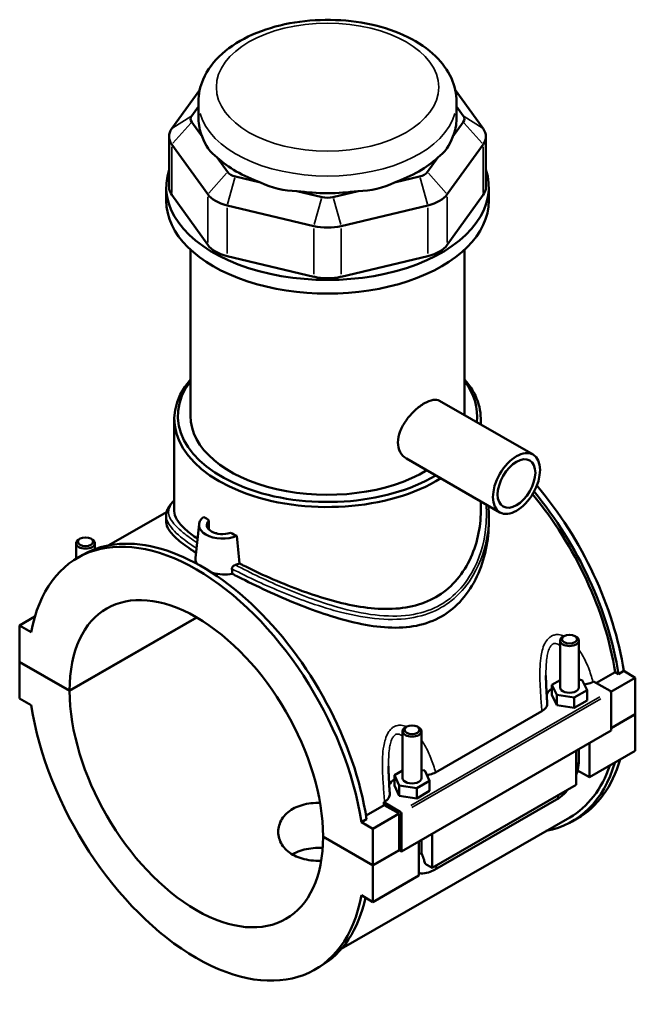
# Model space of a CAD drawing. Header units: inches. Extents: x 0.1 to 46.9, y -0.2 to 47.
# Tile 8 of 8: x 39.2 to 46.9, y 34.7 to 47. Entities that reach past the tile are written whole.
import ezdxf

# ---------------------------------------------------------------- set-up
doc = ezdxf.new("R2010")
doc.units = ezdxf.units.IN
doc.header["$MEASUREMENT"] = 0
doc.layers.add('Visible (ANSI)', color=7, linetype='Continuous', lineweight=50)
doc.layers.add('Visible Narrow (ANSI)', color=7, linetype='Continuous', lineweight=35)

msp = doc.modelspace()

# ---------------------------------------------------------------- linework, layer by layer
at = {"layer": 'Visible (ANSI)'}
for p, q in [((41.487, 46.161), (41.137, 45.675)), ((45.038, 45.675), (44.689, 46.161)), ((41.386, 45.836), (41.471, 45.953)), ((41.471, 45.797), (41.471, 46.012)), ((44.705, 45.797), (44.705, 46.012)), ((44.705, 45.953), (44.789, 45.836)), ((41.516, 45.576), (41.386, 45.757)), ((44.789, 45.757), (44.659, 45.576)), ((41.103, 45.576), (41.103, 44.942)), ((45.072, 45.576), (45.072, 44.942)), ((41.137, 45.477), (41.587, 44.852)), ((44.588, 44.852), (45.038, 45.477)), ((41.836, 45.132), (41.706, 45.312)), ((44.469, 45.312), (44.339, 45.132)), ((42.247, 45.001), (41.933, 45.076)), ((44.242, 45.076), (43.928, 45.001)), ((41.066, 44.771), (41.066, 44.942)), ((45.109, 44.771), (45.109, 44.942)), ((41.587, 44.218), (41.137, 44.843)), ((43.019, 44.817), (42.705, 44.892)), ((43.47, 44.892), (43.156, 44.817)), ((45.038, 44.843), (44.588, 44.218)), ((41.83, 44.712), (42.916, 44.453)), ((43.26, 44.453), (44.345, 44.712)), ((41.369, 42.074), (41.369, 44.158)), ((42.916, 43.819), (41.83, 44.078)), ((44.345, 44.078), (43.26, 43.819)), ((44.806, 42.082), (44.806, 44.158)), ((44.493, 42.262), (45.665, 41.588)), ((41.167, 40.881), (41.167, 42.037)), ((45.008, 41.966), (45.008, 42.037)), ((44.076, 41.539), (45.248, 40.864)), ((45.008, 40.881), (45.008, 41.003)), ((41.072, 40.869), (40.346, 40.452)), ((41.066, 40.823), (41.066, 40.742)), ((41.602, 40.649), (41.602, 40.762)), ((45.109, 40.823), (45.109, 40.742)), ((41.478, 40.716), (41.432, 40.294)), ((39.988, 40.535), (39.971, 40.525)), ((40.122, 40.535), (40.139, 40.525)), ((41.694, 40.605), (41.694, 40.601)), ((39.937, 40.283), (39.937, 40.478)), ((40.173, 40.403), (40.173, 40.478)), ((39.957, 40.295), (40.023, 40.333)), ((39.23, 39.448), (39.421, 39.558)), ((39.855, 38.63), (41.448, 39.548)), ((41.451, 39.546), (39.855, 38.627)), ((39.375, 39.364), (39.23, 39.448)), ((39.23, 39.448), (39.23, 38.99)), ((46.002, 38.671), (46.002, 39.257)), ((46.053, 39.315), (46.036, 39.305)), ((46.187, 39.315), (46.204, 39.305)), ((46.238, 38.671), (46.238, 39.257)), ((39.23, 38.99), (39.855, 38.63)), ((39.23, 38.987), (39.233, 38.989)), ((39.23, 38.987), (39.23, 38.53)), ((39.855, 38.627), (39.23, 38.987)), ((46.002, 38.763), (45.901, 38.704)), ((46.281, 38.763), (46.238, 38.77)), ((46.34, 38.637), (46.281, 38.763)), ((46.457, 38.727), (46.692, 38.862)), ((46.64, 38.616), (46.945, 38.792)), ((46.734, 38.838), (46.692, 38.862)), ((46.8, 38.876), (46.734, 38.838)), ((46.8, 38.876), (46.945, 38.792)), ((46.945, 38.792), (46.945, 38.335)), ((45.901, 38.704), (45.96, 38.578)), ((45.901, 38.576), (45.901, 38.704)), ((46.179, 38.544), (46.34, 38.637)), ((46.34, 38.508), (46.34, 38.637)), ((46.414, 38.741), (46.423, 38.746)), ((46.423, 38.746), (46.63, 38.627)), ((39.23, 38.53), (39.375, 38.446)), ((45.901, 38.576), (45.96, 38.449)), ((45.96, 38.578), (46.179, 38.544)), ((45.96, 38.449), (45.96, 38.578)), ((46.179, 38.415), (46.179, 38.544)), ((46.644, 38.603), (46.644, 38.129)), ((45.96, 38.449), (46.179, 38.415)), ((46.179, 38.415), (46.34, 38.508)), ((44.442, 37.605), (45.775, 38.372)), ((46.644, 38.161), (46.945, 38.335)), ((46.945, 38.331), (46.644, 38.158)), ((46.942, 38.333), (46.945, 38.331)), ((46.945, 38.331), (46.945, 37.874)), ((44.08, 38.179), (44.064, 38.169)), ((44.215, 38.179), (44.231, 38.169)), ((46.644, 38.129), (44.014, 36.614)), ((44.029, 38.121), (44.029, 37.534)), ((44.266, 38.121), (44.266, 37.534)), ((46.238, 37.752), (46.238, 37.896)), ((46.371, 37.972), (46.371, 37.543)), ((46.204, 37.447), (46.204, 37.876)), ((46.371, 37.543), (46.945, 37.874)), ((44.029, 37.627), (43.928, 37.568)), ((43.928, 37.568), (43.987, 37.442)), ((43.928, 37.44), (43.928, 37.568)), ((44.308, 37.627), (44.266, 37.634)), ((44.367, 37.501), (44.308, 37.627)), ((46.371, 37.543), (46.222, 37.629)), ((43.928, 37.44), (43.987, 37.313)), ((43.987, 37.313), (43.987, 37.442)), ((43.987, 37.442), (44.206, 37.408)), ((44.206, 37.408), (44.367, 37.501)), ((44.206, 37.279), (44.206, 37.408)), ((44.367, 37.372), (44.367, 37.501)), ((44.398, 36.407), (46.204, 37.447)), ((43.987, 37.313), (44.206, 37.279)), ((44.206, 37.279), (44.367, 37.372)), ((43.571, 37.064), (43.799, 37.196)), ((43.793, 37.231), (43.802, 37.236)), ((44, 37.112), (43.793, 37.231)), ((43.986, 37.088), (43.799, 37.196)), ((44.429, 36.385), (45.957, 37.264)), ((46.123, 37.039), (43.261, 35.391)), ((43.657, 36.899), (43.986, 37.088)), ((43.986, 36.631), (43.986, 37.088)), ((44.014, 36.614), (44.014, 37.088)), ((43.578, 37.02), (43.512, 36.982)), ((43.657, 36.899), (43.512, 36.982)), ((46.152, 36.989), (46.218, 37.027)), ((43.032, 36.801), (43.657, 36.441)), ((43.032, 36.798), (43.035, 36.8)), ((43.657, 36.438), (43.032, 36.798)), ((43.657, 36.441), (43.657, 36.899)), ((44.398, 36.836), (44.398, 36.407)), ((44.231, 36.311), (44.231, 36.74)), ((44.266, 36.76), (44.266, 36.616)), ((43.657, 36.441), (43.986, 36.631)), ((43.988, 36.629), (43.657, 36.438)), ((43.986, 36.631), (44.014, 36.614)), ((43.657, 35.98), (43.657, 36.438)), ((44.398, 36.407), (44.31, 36.458)), ((43.657, 35.98), (44.231, 36.311)), ((43.512, 36.064), (43.657, 35.98)), ((42.93, 35.133), (42.996, 35.171))]:
    msp.add_line(p, q, dxfattribs=at)
for centre, major_axis, ratio, start_param, end_param in [((41.552, 45.797), (-0.18, 0), 0.575862, 5.890486, 6.675884), ((43.088, 45.797), (-1.617, 0), 0.575862, 0, 0.238812), ((43.088, 45.797), (1.617, 0), 0.575862, 6.044373, 6.283185), ((44.623, 45.797), (0.18, 0), 0.575862, 5.890486, 6.675884), ((41.552, 45.576), (-0.449, 0), 0.575862, 5.890486, 6.675884), ((44.623, 45.576), (0.449, 0), 0.575862, 5.890486, 6.675884), ((43.088, 47.103), (-1.402, -1.775), 0.454202, 5.999949, 6.307723), ((43.088, 47.103), (-1.402, 1.775), 0.454202, 3.117055, 3.424829), ((43.088, 45.797), (1.617, 0), 0.575862, 3.688179, 4.165803), ((43.088, 45.797), (1.617, 0), 0.575862, 5.258975, 5.736599), ((43.088, 44.942), (-2.021, 0), 0.575862, 6.091532, 9.616431), ((42.002, 45.171), (-0.18, 0), 0.575862, 0.392699, 1.178097), ((44.173, 45.171), (0.18, 0), 0.575862, 5.105088, 5.890486), ((41.552, 44.942), (-0.449, 0), 0.575862, 0, 0.392699), ((43.088, 47.103), (-0.696, -2.161), 0.675468, 6.181789, 6.489562), ((43.088, 47.103), (0.696, -2.161), 0.675468, 6.076808, 6.384582), ((44.623, 44.942), (0.449, 0), 0.575862, 5.890486, 6.283185), ((42.002, 44.951), (0.449, 0), 0.575862, 3.534292, 4.31969), ((43.088, 45.797), (1.617, 0), 0.575862, 4.473577, 4.951201), ((43.088, 44.912), (-0.18, 0), 0.575862, 1.178097, 1.963495), ((44.173, 44.951), (0.449, 0), 0.575862, 5.105088, 5.890486), ((43.088, 44.771), (-2.021, 0), 0.575862, 0, 3.141593), ((43.088, 44.692), (0.449, 0), 0.575862, 4.31969, 5.105088), ((42.002, 44.317), (-0.449, 0), 0.575862, 0.392699, 1.178097), ((44.173, 44.317), (0.449, 0), 0.575862, 5.105088, 5.890486), ((43.088, 44.058), (-0.449, 0), 0.575862, 1.178097, 1.963495), ((43.088, 42.037), (-1.92, 0), 0.575862, 5.820231, 8.685118), ((43.088, 42.074), (-1.875, 0), 0.575862, 5.870801, 8.662155), ((43.088, 42.037), (1.92, 0), 0.575862, 6.220693, 6.74614), ((43.088, 42.074), (1.875, 0), 0.575862, 6.209811, 6.69557), ((43.088, 42.074), (-1.718, 0), 0.575862, 0, 2.381054), ((44.666, 39.57), (1.486, -2.581), 0.578093, 0.977004, 1.857857), ((44.732, 39.608), (-1.486, 2.581), 0.578093, 4.118597, 5.016155), ((44.666, 39.57), (-1.457, 2.53), 0.578093, 4.122438, 4.998656), ((41.772, 40.705), (-0.295, 0), 0.575862, 5.626587, 8.51058), ((43.088, 41.463), (-1.92, 0), 0.575862, 0.632316, 0.686223), ((41.772, 40.705), (-0.197, 0), 0.575862, 5.75958, 8.377587), ((41.444, 37.714), (-1.486, 2.581), 0.578093, 4.118597, 6.880845), ((41.509, 37.752), (-1.486, 2.581), 0.578093, 4.118597, 6.283185), ((40.055, 40.478), (0.118, 0), 0.575862, 2.360047, 7.064731), ((43.088, 41.366), (-1.92, 0), 0.575862, 0.758658, 0.76674), ((41.772, 40.609), (-0.0787, 0), 0.575862, 0.075083, 0.168689), ((43.088, 41.463), (-1.92, 0), 0.575862, 0.884574, 0.93848), ((41.444, 37.714), (-1.121, 1.946), 0.578093, 3.929801, 7.069641), ((46.12, 39.257), (-0.118, 0), 0.575862, 5.50164, 10.206324), ((46.12, 38.542), (-0.295, 0), 0.575862, 5.550783, 6.037695), ((46.12, 38.671), (-0.118, 0), 0.575862, 0, 3.141593), ((41.444, 37.714), (1.121, -1.946), 0.578093, 3.929801, 7.069641), ((46.63, 38.611), (-0.0098, 0.0171), 0.578093, 3.928925, 5.499721), ((41.444, 37.714), (1.486, -2.581), 0.578093, 4.118597, 6.880845), ((44.147, 38.121), (-0.118, 0), 0.575862, 5.50164, 10.206324), ((44.666, 39.57), (1.486, -2.581), 0.578093, 6.084831, 6.788002), ((44.666, 39.57), (1.457, -2.53), 0.578093, 0, 0.467343), ((44.732, 39.608), (1.486, -2.581), 0.578093, 0, 0.504816), ((44.147, 37.534), (-0.118, 0), 0.575862, 0, 3.141593), ((44.147, 37.406), (-0.295, 0), 0.575862, 5.550783, 6.037695), ((41.772, 37.903), (-1.457, 2.53), 0.578093, 4.122438, 4.136197), ((44, 37.096), (0.0098, -0.0171), 0.578093, 0.787332, 2.358128), ((41.509, 37.752), (1.486, -2.581), 0.578093, 0, 0.565884)]:
    msp.add_ellipse(centre, major_axis=major_axis, ratio=ratio, start_param=start_param, end_param=end_param, dxfattribs=at)
for centre, major_axis, ratio in [((45.456, 41.226), (0.208, 0.362), 0.578093), ((45.456, 41.226), (0.167, 0.289), 0.578093), ((40.055, 40.497), (0.0945, 0), 0.575862), ((46.12, 39.276), (0.0945, 0), 0.575862), ((44.147, 38.14), (0.0945, 0), 0.575862)]:
    msp.add_ellipse(centre, major_axis=major_axis, ratio=ratio, dxfattribs=at)
for points, knots in [([(44.705, 46.012), (44.705, 46.113), (44.682, 46.214), (44.594, 46.408), (44.526, 46.5), (44.345, 46.676), (44.227, 46.756), (43.955, 46.891), (43.799, 46.944), (43.47, 47.016), (43.298, 47.036), (42.953, 47.04), (42.781, 47.026), (42.45, 46.964), (42.292, 46.916), (42.004, 46.789), (41.874, 46.709), (41.663, 46.521), (41.58, 46.413), (41.491, 46.203), (41.471, 46.107), (41.471, 46.012)], [0.785398, 0.785398, 0.785398, 0.785398, 1.040225, 1.040225, 1.31996, 1.31996, 1.646599, 1.646599, 1.990549, 1.990549, 2.331714, 2.331714, 2.670691, 2.670691, 3.011318, 3.011318, 3.355304, 3.355304, 3.686145, 3.686145, 3.926991, 3.926991, 3.926991, 3.926991]), ([(44.076, 41.539), (44.076, 41.539), (44.076, 41.539), (44.045, 41.557), (44.018, 41.585), (43.981, 41.656), (43.971, 41.698), (43.971, 41.784), (43.981, 41.833), (44.018, 41.931), (44.045, 41.979), (44.107, 42.064), (44.145, 42.107), (44.224, 42.18), (44.265, 42.21), (44.34, 42.253), (44.378, 42.268), (44.443, 42.279), (44.471, 42.275), (44.493, 42.262)], [2.40401, 2.40401, 2.40401, 2.40401, 2.406074, 2.406074, 2.80712, 2.80712, 3.208166, 3.208166, 3.609211, 3.609211, 4.010257, 4.010257, 4.411253, 4.411253, 4.812248, 4.812248, 5.213244, 5.213244, 5.612176, 5.612176, 5.612176, 5.612176]), ([(41.066, 40.823), (41.066, 40.839), (41.068, 40.854), (41.076, 40.885), (41.082, 40.9), (41.098, 40.932), (41.108, 40.948), (41.134, 40.981), (41.15, 40.997), (41.167, 41.013)], [28.54285, 28.54285, 28.54285, 28.54285, 28.899734, 28.899734, 29.268858, 29.268858, 29.688841, 29.688841, 30.134488, 30.134488, 30.134488, 30.134488]), ([(41.458, 40.533), (41.4, 40.574), (41.35, 40.613), (41.261, 40.694), (41.225, 40.735), (41.178, 40.812), (41.167, 40.848), (41.167, 40.881)], [8.704826, 8.704826, 8.704826, 8.704826, 9.511369, 9.511369, 10.459299, 10.459299, 11.40723, 11.40723, 11.40723, 11.40723]), ([(45.008, 40.881), (45.008, 40.779), (44.997, 40.672), (44.95, 40.462), (44.914, 40.358), (44.818, 40.164), (44.758, 40.074), (44.616, 39.919), (44.534, 39.853), (44.446, 39.802), (44.357, 39.751), (44.258, 39.712), (44.044, 39.663), (43.93, 39.653), (43.694, 39.655), (43.573, 39.668), (43.328, 39.711), (43.206, 39.741), (42.97, 39.809), (42.848, 39.85), (42.604, 39.941), (42.481, 39.991), (42.245, 40.096), (42.13, 40.15), (42.01, 40.211), (41.996, 40.217), (41.983, 40.224)], [26.638246, 26.638246, 26.638246, 26.638246, 27.594192, 27.594192, 28.550139, 28.550139, 29.506085, 29.506085, 30.462032, 30.462032, 30.462032, 31.417978, 31.417978, 32.373925, 32.373925, 33.329871, 33.329871, 34.285818, 34.285818, 35.233748, 35.233748, 36.181679, 36.181679, 37.129609, 37.129609, 37.250517, 37.250517, 37.250517, 37.250517]), ([(45.104, 40.947), (45.105, 40.943), (45.105, 40.938), (45.108, 40.897), (45.109, 40.86), (45.109, 40.823)], [28.1718273, 28.1718273, 28.1718273, 28.1718273, 28.2126538, 28.2126538, 28.5428495, 28.5428495, 28.5428495, 28.5428495]), ([(41.439, 40.358), (41.427, 40.366), (41.416, 40.374), (41.329, 40.431), (41.265, 40.478), (41.164, 40.565), (41.126, 40.605), (41.078, 40.678), (41.066, 40.712), (41.066, 40.742)], [8.943366, 8.943366, 8.943366, 8.943366, 9.098213, 9.098213, 10.10304, 10.10304, 11.107867, 11.107867, 12.112694, 12.112694, 12.112694, 12.112694]), ([(45.109, 40.742), (45.109, 40.631), (45.098, 40.514), (45.048, 40.282), (45.011, 40.168), (44.91, 39.955), (44.847, 39.856), (44.698, 39.686), (44.612, 39.615), (44.517, 39.56)], [28.299467, 28.299467, 28.299467, 28.299467, 29.317986, 29.317986, 30.336506, 30.336506, 31.355026, 31.355026, 32.373545, 32.373545, 32.373545, 32.373545]), ([(41.456, 40.217), (41.44, 40.239), (41.432, 40.261), (41.432, 40.286), (41.432, 40.29), (41.432, 40.294)], [4.2567096, 4.2567096, 4.2567096, 4.2567096, 4.5655508, 4.5655508, 4.6175869, 4.6175869, 4.6175869, 4.6175869]), ([(41.89, 40.157), (41.89, 40.158), (41.89, 40.159), (41.89, 40.161), (41.89, 40.161), (41.89, 40.162), (41.89, 40.163), (41.89, 40.164), (41.89, 40.165), (41.891, 40.168), (41.892, 40.17), (41.894, 40.176), (41.896, 40.18), (41.902, 40.187), (41.906, 40.191), (41.914, 40.197), (41.918, 40.199), (41.925, 40.203), (41.929, 40.205), (41.933, 40.206)], [0, 0, 0, 0, 0.0100511, 0.0100511, 0.0142177, 0.0142177, 0.0184846, 0.0184846, 0.0269536, 0.0269536, 0.043853, 0.043853, 0.0780991, 0.0780991, 0.120481, 0.120481, 0.1528008, 0.1528008, 0.1856197, 0.1856197, 0.1856197, 0.1856197]), ([(41.896, 40.094), (41.856, 40.086), (41.813, 40.084), (41.73, 40.088), (41.685, 40.096), (41.641, 40.108), (41.639, 40.108), (41.637, 40.109)], [2.9532494, 2.9532494, 2.9532494, 2.9532494, 3.2617737, 3.2617737, 3.587718, 3.587718, 3.6024312, 3.6024312, 3.6024312, 3.6024312]), ([(44.517, 39.56), (44.423, 39.506), (44.317, 39.467), (44.092, 39.421), (43.972, 39.415), (43.724, 39.427), (43.596, 39.446), (43.34, 39.502), (43.212, 39.538), (42.965, 39.618), (42.837, 39.665), (42.581, 39.768), (42.452, 39.823), (42.203, 39.939), (42.082, 39.998), (41.944, 40.069), (41.92, 40.081), (41.896, 40.094)], [0, 0, 0, 0, 1.01852, 1.01852, 2.037039, 2.037039, 3.055559, 3.055559, 4.074078, 4.074078, 5.078905, 5.078905, 6.083732, 6.083732, 7.088559, 7.088559, 7.308002, 7.308002, 7.308002, 7.308002]), ([(45.841, 38.472), (45.84, 38.495), (45.838, 38.518), (45.835, 38.565), (45.834, 38.588), (45.831, 38.635), (45.83, 38.658), (45.827, 38.705), (45.827, 38.728), (45.825, 38.773), (45.825, 38.796), (45.825, 38.819)], [0.6522169, 0.6522169, 0.6522169, 0.6522169, 0.8432351, 0.8432351, 1.0342533, 1.0342533, 1.2252715, 1.2252715, 1.4162896, 1.4162896, 1.6073078, 1.6073078, 1.6073078, 1.6073078]), ([(46.307, 38.706), (46.32, 38.708), (46.331, 38.71), (46.37, 38.72), (46.394, 38.729), (46.414, 38.741)], [-0.3161974, -0.3161974, -0.3161974, -0.3161974, -0.2208786, -0.2208786, 0, 0, 0, 0]), ([(45.775, 38.372), (45.792, 38.382), (45.806, 38.394), (45.828, 38.419), (45.835, 38.432), (45.841, 38.455), (45.842, 38.463), (45.841, 38.472)], [-0.6116053, -0.6116053, -0.6116053, -0.6116053, -0.4261876, -0.4261876, -0.2412182, -0.2412182, -0.127507, -0.127507, -0.127507, -0.127507]), ([(43.868, 37.336), (43.867, 37.359), (43.865, 37.382), (43.862, 37.429), (43.861, 37.452), (43.858, 37.499), (43.857, 37.522), (43.855, 37.568), (43.854, 37.592), (43.853, 37.637), (43.852, 37.66), (43.852, 37.683)], [0.6521362, 0.6521362, 0.6521362, 0.6521362, 0.8431544, 0.8431544, 1.0341725, 1.0341725, 1.2251907, 1.2251907, 1.4162089, 1.4162089, 1.607227, 1.607227, 1.607227, 1.607227]), ([(46.204, 37.572), (46.212, 37.594), (46.219, 37.616), (46.233, 37.677), (46.238, 37.715), (46.238, 37.752)], [4.2128519, 4.2128519, 4.2128519, 4.2128519, 4.3982297, 4.3982297, 4.712389, 4.712389, 4.712389, 4.712389]), ([(44.335, 37.57), (44.347, 37.572), (44.359, 37.574), (44.397, 37.584), (44.421, 37.593), (44.442, 37.605)], [-0.3161974, -0.3161974, -0.3161974, -0.3161974, -0.2208786, -0.2208786, 0, 0, 0, 0]), ([(43.802, 37.236), (43.819, 37.246), (43.833, 37.258), (43.855, 37.283), (43.862, 37.296), (43.868, 37.318), (43.869, 37.327), (43.868, 37.336)], [-0.6116053, -0.6116053, -0.6116053, -0.6116053, -0.4261876, -0.4261876, -0.2412182, -0.2412182, -0.127507, -0.127507, -0.127507, -0.127507]), ([(45.957, 37.264), (45.989, 37.283), (46.02, 37.306), (46.065, 37.349), (46.081, 37.367), (46.096, 37.385)], [3.1415927, 3.1415927, 3.1415927, 3.1415927, 3.4557519, 3.4557519, 3.6440853, 3.6440853, 3.6440853, 3.6440853]), ([(43.008, 36.498), (42.995, 36.498), (42.982, 36.497), (42.93, 36.498), (42.89, 36.5), (42.814, 36.512), (42.777, 36.521), (42.71, 36.543), (42.679, 36.557), (42.624, 36.589), (42.598, 36.608), (42.552, 36.65), (42.533, 36.674), (42.501, 36.724), (42.49, 36.751), (42.474, 36.805), (42.47, 36.833), (42.47, 36.886), (42.474, 36.914), (42.49, 36.968), (42.501, 36.995), (42.533, 37.046), (42.552, 37.069), (42.598, 37.112), (42.624, 37.131), (42.679, 37.163), (42.71, 37.176), (42.777, 37.199), (42.814, 37.208), (42.89, 37.219), (42.93, 37.222), (42.977, 37.222), (42.986, 37.222), (42.994, 37.222)], [1.388076, 1.388076, 1.388076, 1.388076, 1.48498, 1.48498, 1.781926, 1.781926, 2.078873, 2.078873, 2.37582, 2.37582, 2.672767, 2.672767, 2.969713, 2.969713, 3.26666, 3.26666, 3.563607, 3.563607, 3.860615, 3.860615, 4.157623, 4.157623, 4.454631, 4.454631, 4.75164, 4.75164, 5.048648, 5.048648, 5.345656, 5.345656, 5.642664, 5.642664, 5.703211, 5.703211, 5.703211, 5.703211]), ([(43.027, 36.66), (43.008, 36.66), (42.988, 36.66), (42.929, 36.658), (42.89, 36.655), (42.814, 36.642), (42.777, 36.632), (42.71, 36.609), (42.679, 36.595), (42.649, 36.578), (42.648, 36.577), (42.646, 36.576)], [3.708068, 3.708068, 3.708068, 3.708068, 3.851694, 3.851694, 4.147991, 4.147991, 4.444288, 4.444288, 4.740585, 4.740585, 4.758561, 4.758561, 4.758561, 4.758561]), ([(44.266, 36.616), (44.266, 36.612), (44.266, 36.609), (44.266, 36.602), (44.267, 36.599), (44.267, 36.593), (44.268, 36.59), (44.269, 36.585), (44.27, 36.583), (44.271, 36.58), (44.271, 36.578), (44.272, 36.577)], [1.5707963, 1.5707963, 1.5707963, 1.5707963, 1.6466565, 1.6466565, 1.7225167, 1.7225167, 1.7983769, 1.7983769, 1.874237, 1.874237, 1.9500972, 1.9500972, 1.9500972, 1.9500972]), ([(44.272, 36.577), (44.282, 36.553), (44.291, 36.53), (44.302, 36.494), (44.307, 36.477), (44.31, 36.46), (44.31, 36.459), (44.31, 36.458)], [0.2316908, 0.2316908, 0.2316908, 0.2316908, 0.4109622, 0.4109622, 0.5379735, 0.5379735, 0.5459992, 0.5459992, 0.5459992, 0.5459992]), ([(44.231, 36.342), (44.24, 36.34), (44.25, 36.339), (44.291, 36.338), (44.323, 36.342), (44.379, 36.359), (44.405, 36.371), (44.429, 36.385)], [2.5722382, 2.5722382, 2.5722382, 2.5722382, 2.6487831, 2.6487831, 2.9067329, 2.9067329, 3.1415927, 3.1415927, 3.1415927, 3.1415927])]:
    msp.add_open_spline(points, degree=3, knots=knots, dxfattribs=at)
for points in [[(41.983, 40.224), (41.973, 40.34), (41.963, 40.456), (41.953, 40.571)], [(41.89, 40.157), (41.892, 40.136), (41.894, 40.115), (41.896, 40.094)], [(41.983, 40.224), (41.967, 40.217), (41.951, 40.211), (41.933, 40.206)]]:
    msp.add_open_spline(points, degree=3, dxfattribs=at)
at = {"layer": 'Visible Narrow (ANSI)'}
for p, q in [((41.374, 45.828), (41.15, 45.683)), ((44.801, 45.828), (45.025, 45.683)), ((41.374, 45.743), (41.15, 45.491)), ((44.801, 45.743), (45.025, 45.491)), ((41.137, 44.874), (41.137, 45.445)), ((45.038, 45.445), (45.038, 44.874)), ((41.824, 45.118), (41.6, 44.866)), ((41.928, 45.058), (41.835, 44.73)), ((44.247, 45.058), (44.34, 44.73)), ((44.352, 45.118), (44.576, 44.866)), ((41.587, 44.82), (41.587, 44.249)), ((44.588, 44.249), (44.588, 44.82)), ((43.014, 44.799), (42.921, 44.471)), ((43.162, 44.799), (43.254, 44.471)), ((41.83, 44.109), (41.83, 44.68)), ((44.345, 44.68), (44.345, 44.109)), ((42.916, 44.421), (42.916, 43.85)), ((43.26, 43.85), (43.26, 44.421)), ((46.499, 38.551), (44.131, 37.188)), ((44.145, 37.164), (46.512, 38.527))]:
    msp.add_line(p, q, dxfattribs=at)
msp.add_ellipse((43.088, 46.195), major_axis=(1.393, 0), ratio=0.575862, dxfattribs=at)
for centre, major_axis, ratio, start_param, end_param in [((43.088, 46.012), (-1.617, 0), 0.575862, 0.15708, 2.984513), ((46.12, 37.752), (0.118, 0), 0.575862, 5.537057, 6.243915), ((45.898, 37.367), (0.059, -0.102), 0.578093, 0.039559, 0.751625), ((44.147, 36.616), (0.118, 0), 0.575862, 5.537057, 6.243915), ((44.37, 36.487), (0.059, -0.102), 0.578093, 0.039559, 0.751625)]:
    msp.add_ellipse(centre, major_axis=major_axis, ratio=ratio, start_param=start_param, end_param=end_param, dxfattribs=at)
for points, knots in [([(41.453, 40.484), (41.386, 40.528), (41.329, 40.57), (41.203, 40.673), (41.15, 40.729), (41.094, 40.831), (41.089, 40.877), (41.118, 40.951), (41.138, 40.98), (41.167, 41.009)], [25.41037, 25.41037, 25.41037, 25.41037, 26.299504, 26.299504, 27.728899, 27.728899, 29.138792, 29.138792, 30.016501, 30.016501, 30.016501, 30.016501]), ([(45.074, 40.965), (45.082, 40.861), (45.081, 40.756), (45.046, 40.459), (44.988, 40.27), (44.83, 39.995), (44.752, 39.897), (44.612, 39.775), (44.561, 39.739), (44.506, 39.708), (44.403, 39.648), (44.288, 39.608), (44.031, 39.561), (43.888, 39.559), (43.589, 39.586), (43.434, 39.617), (43.151, 39.692), (43.023, 39.733), (42.671, 39.859), (42.448, 39.954), (42.131, 40.104), (42.029, 40.155), (41.933, 40.206)], [28.183921, 28.183921, 28.183921, 28.183921, 29.138792, 29.138792, 30.902973, 30.902973, 32.052261, 32.052261, 32.638899, 32.638899, 32.638899, 33.752795, 33.752795, 34.989826, 34.989826, 36.262932, 36.262932, 37.292771, 37.292771, 39.09607, 39.09607, 39.998029, 39.998029, 39.998029, 39.998029]), ([(41.066, 40.823), (41.066, 40.795), (41.074, 40.766), (41.117, 40.682), (41.169, 40.623), (41.301, 40.513), (41.368, 40.465), (41.445, 40.414)], [-28.54285, -28.54285, -28.54285, -28.54285, -27.728899, -27.728899, -26.299504, -26.299504, -25.298615, -25.298615, -25.298615, -25.298615]), ([(41.89, 40.157), (41.991, 40.104), (42.099, 40.051), (42.424, 39.9), (42.65, 39.806), (43.007, 39.683), (43.136, 39.643), (43.425, 39.57), (43.582, 39.541), (43.886, 39.517), (44.032, 39.521), (44.294, 39.571), (44.411, 39.613), (44.517, 39.674), (44.573, 39.706), (44.625, 39.743), (44.769, 39.867), (44.849, 39.966), (45.011, 40.243), (45.072, 40.433), (45.105, 40.692), (45.109, 40.758), (45.109, 40.823)], [-40.037613, -40.037613, -40.037613, -40.037613, -39.09607, -39.09607, -37.292771, -37.292771, -36.262932, -36.262932, -34.989826, -34.989826, -33.752795, -33.752795, -32.638899, -32.638899, -32.638899, -32.052261, -32.052261, -30.902973, -30.902973, -29.138792, -29.138792, -28.54285, -28.54285, -28.54285, -28.54285]), ([(46.051, 39.314), (46.029, 39.323), (46.006, 39.33), (45.964, 39.333), (45.945, 39.332), (45.915, 39.323), (45.903, 39.318), (45.893, 39.312), (45.882, 39.306), (45.872, 39.298), (45.847, 39.275), (45.833, 39.258), (45.806, 39.214), (45.794, 39.185), (45.776, 39.128), (45.77, 39.099), (45.757, 39.026), (45.753, 38.98), (45.748, 38.88), (45.748, 38.826), (45.752, 38.705), (45.755, 38.639), (45.764, 38.505), (45.77, 38.438), (45.775, 38.372)], [-3.541061, -3.541061, -3.541061, -3.541061, -3.318544, -3.318544, -3.133422, -3.133422, -3.017722, -3.017722, -3.017722, -2.902021, -2.902021, -2.7169, -2.7169, -2.476964, -2.476964, -2.261983, -2.261983, -1.933859, -1.933859, -1.547854, -1.547854, -1.066832, -1.066832, -0.563664, -0.563664, -0.563664, -0.563664]), ([(45.825, 38.819), (45.825, 38.856), (45.826, 38.894), (45.829, 38.967), (45.832, 39.004), (45.84, 39.061), (45.844, 39.083), (45.855, 39.126), (45.862, 39.147), (45.878, 39.179), (45.885, 39.191), (45.9, 39.206), (45.905, 39.211), (45.912, 39.214), (45.918, 39.218), (45.924, 39.22), (45.941, 39.223), (45.952, 39.222), (45.976, 39.213), (45.989, 39.205), (46.002, 39.193)], [1.607308, 1.607308, 1.607308, 1.607308, 1.933859, 1.933859, 2.261983, 2.261983, 2.476964, 2.476964, 2.7169, 2.7169, 2.902021, 2.902021, 3.017722, 3.017722, 3.017722, 3.133422, 3.133422, 3.318544, 3.318544, 3.550695, 3.550695, 3.550695, 3.550695]), ([(46.414, 38.741), (46.399, 38.8), (46.38, 38.86), (46.335, 38.973), (46.31, 39.027), (46.267, 39.1), (46.253, 39.122), (46.238, 39.143)], [-5.471779, -5.471779, -5.471779, -5.471779, -4.968611, -4.968611, -4.48759, -4.48759, -4.27423, -4.27423, -4.27423, -4.27423]), ([(44.079, 38.178), (44.056, 38.187), (44.033, 38.194), (43.991, 38.197), (43.972, 38.196), (43.942, 38.187), (43.93, 38.182), (43.92, 38.176), (43.909, 38.17), (43.899, 38.162), (43.874, 38.139), (43.86, 38.122), (43.834, 38.078), (43.822, 38.049), (43.804, 37.992), (43.797, 37.963), (43.785, 37.89), (43.78, 37.844), (43.775, 37.744), (43.776, 37.69), (43.779, 37.569), (43.783, 37.503), (43.792, 37.369), (43.797, 37.302), (43.802, 37.236)], [-3.540981, -3.540981, -3.540981, -3.540981, -3.318463, -3.318463, -3.133342, -3.133342, -3.017641, -3.017641, -3.017641, -2.90194, -2.90194, -2.716819, -2.716819, -2.476883, -2.476883, -2.261903, -2.261903, -1.933779, -1.933779, -1.547774, -1.547774, -1.066752, -1.066752, -0.563583, -0.563583, -0.563583, -0.563583]), ([(43.852, 37.683), (43.852, 37.72), (43.853, 37.758), (43.856, 37.831), (43.859, 37.867), (43.867, 37.925), (43.871, 37.947), (43.882, 37.99), (43.889, 38.011), (43.905, 38.043), (43.913, 38.055), (43.927, 38.07), (43.933, 38.075), (43.939, 38.078), (43.945, 38.082), (43.951, 38.084), (43.968, 38.087), (43.979, 38.086), (44.003, 38.077), (44.017, 38.069), (44.029, 38.057)], [1.607227, 1.607227, 1.607227, 1.607227, 1.933779, 1.933779, 2.261903, 2.261903, 2.476883, 2.476883, 2.716819, 2.716819, 2.90194, 2.90194, 3.017641, 3.017641, 3.017641, 3.133342, 3.133342, 3.318463, 3.318463, 3.550614, 3.550614, 3.550614, 3.550614]), ([(44.442, 37.605), (44.426, 37.664), (44.407, 37.724), (44.362, 37.837), (44.337, 37.891), (44.294, 37.964), (44.28, 37.986), (44.266, 38.007)], [-5.471699, -5.471699, -5.471699, -5.471699, -4.968529, -4.968529, -4.487508, -4.487508, -4.274149, -4.274149, -4.274149, -4.274149])]:
    msp.add_open_spline(points, degree=3, knots=knots, dxfattribs=at)

doc.saveas('drawing.dxf')
